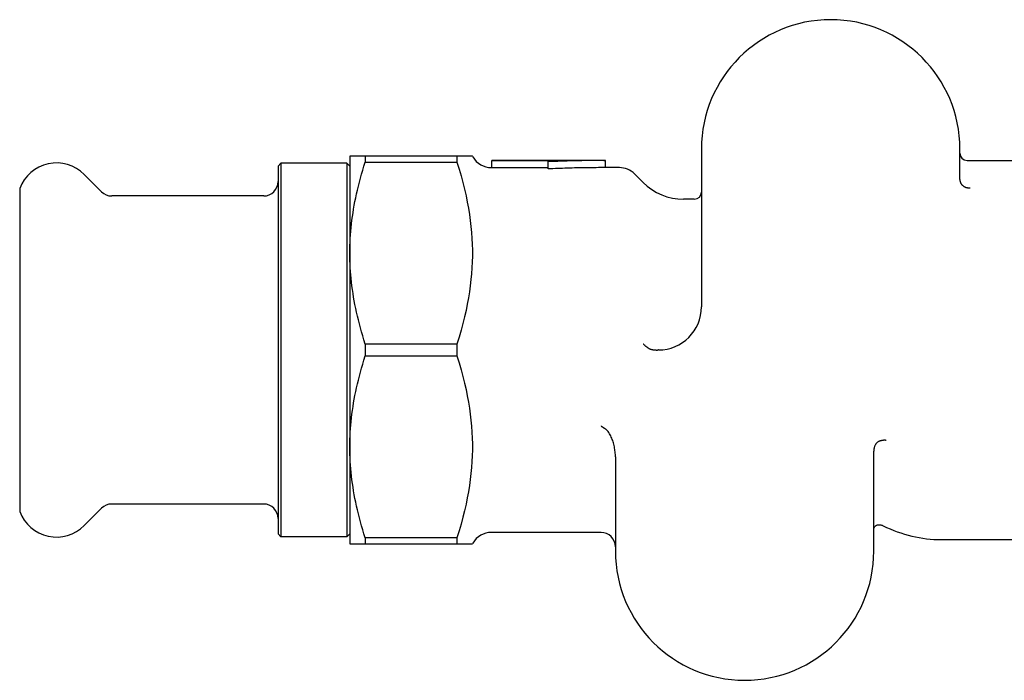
# Model space of a CAD drawing. Header units: millimetres. Extents: x -41 to 3556, y -15 to 396.
# Tile 5 of 11: x 138 to 206, y 340 to 386. Entities that reach past the tile are written whole.
import ezdxf

# ---------------------------------------------------------------- set-up
doc = ezdxf.new("R2010")
doc.units = ezdxf.units.MM
doc.layers.add('DETAIL', color=2, linetype='Continuous')

msp = doc.modelspace()

# ---------------------------------------------------------------- linework, layer by layer
at = {"layer": 'DETAIL'}
for p, q in [((185.232, 376.902), (185.232, 365.902)), ((203.232, 374.771), (203.232, 376.902)), ((161.804, 376.402), (160.732, 376.402)), ((160.732, 376.402), (160.732, 369.652)), ((168.198, 376.402), (161.804, 376.402)), ((161.804, 376.402), (161.804, 375.99)), ((161.804, 375.99), (168.198, 375.99)), ((169.27, 376.402), (168.198, 376.402)), ((168.198, 376.402), (168.198, 375.99)), ((169.299, 376.352), (169.27, 376.402)), ((170.631, 376.076), (170.631, 376.102)), ((178.439, 376.102), (170.631, 376.102)), ((174.551, 376.076), (170.631, 376.076)), ((170.631, 375.577), (170.631, 376.076)), ((174.551, 376.01), (174.551, 376.076)), ((174.551, 375.513), (174.551, 376.01)), ((178.551, 375.602), (178.551, 376.102)), ((203.732, 376.102), (215.224, 376.102)), ((155.732, 375.702), (155.932, 375.902)), ((155.732, 375.702), (155.732, 350.101)), ((155.932, 375.902), (155.932, 349.901)), ((160.532, 375.902), (155.932, 375.902)), ((160.532, 375.902), (160.532, 349.901)), ((160.732, 375.702), (160.532, 375.902)), ((170.631, 375.602), (170.598, 375.602)), ((174.551, 375.577), (170.631, 375.577)), ((179.51, 375.602), (178.551, 375.602)), ((143.439, 373.92), (142.234, 375.124)), ((181.16, 374.573), (180.571, 375.162)), ((137.732, 374.152), (137.732, 351.651)), ((154.732, 373.627), (144.146, 373.627)), ((184.732, 373.402), (183.989, 373.402)), ((160.732, 369.652), (160.732, 356.152)), ((168.198, 363.313), (161.804, 363.313)), ((161.804, 363.313), (161.804, 362.49)), ((168.198, 363.313), (168.198, 362.49)), ((161.804, 362.49), (168.198, 362.49)), ((160.732, 356.152), (160.732, 349.402)), ((179.235, 355.456), (179.235, 348.902)), ((197.235, 348.902), (197.235, 355.864)), ((154.732, 352.177), (144.146, 352.177)), ((143.439, 351.884), (142.234, 350.679)), ((155.732, 350.101), (155.932, 349.901)), ((160.532, 349.901), (155.932, 349.901)), ((160.732, 350.101), (160.532, 349.901)), ((178.235, 350.202), (170.598, 350.202)), ((160.732, 349.402), (161.804, 349.402)), ((168.198, 349.813), (161.804, 349.813)), ((161.804, 349.813), (161.804, 349.402)), ((161.804, 349.402), (168.198, 349.402)), ((168.198, 349.813), (168.198, 349.402)), ((168.198, 349.402), (169.27, 349.402)), ((169.299, 349.452), (169.27, 349.402)), ((201.951, 349.702), (209.341, 349.702))]:
    msp.add_line(p, q, dxfattribs=at)
at = {"layer": 'DETAIL', "flags": 128}
for points in [[(160.732, 369.652), (160.734, 369.907), (160.739, 370.161), (160.748, 370.416), (160.761, 370.67), (160.778, 370.924), (160.798, 371.178), (160.822, 371.433), (160.849, 371.688), (160.88, 371.944), (160.915, 372.2), (160.953, 372.458), (160.995, 372.717), (161.041, 372.978), (161.091, 373.24), (161.144, 373.504), (161.201, 373.769), (161.262, 374.037), (161.327, 374.308), (161.396, 374.58), (161.469, 374.856), (161.546, 375.135), (161.628, 375.416), (161.714, 375.701), (161.804, 375.99)], [(168.198, 375.99), (168.349, 375.499), (168.487, 375.021), (168.613, 374.554), (168.726, 374.096), (168.827, 373.648), (168.918, 373.207), (168.997, 372.773), (169.066, 372.345), (169.124, 371.922), (169.173, 371.504), (169.211, 371.089), (169.24, 370.676), (169.259, 370.266), (169.269, 369.856), (169.269, 369.447), (169.259, 369.038), (169.24, 368.627), (169.211, 368.215), (169.173, 367.8), (169.124, 367.381), (169.066, 366.958), (168.997, 366.53), (168.918, 366.096), (168.827, 365.656), (168.726, 365.207), (168.613, 364.75), (168.487, 364.282), (168.349, 363.804), (168.198, 363.313)], [(178.551, 376.102), (178.384, 376.101), (178.217, 376.101), (178.051, 376.1), (177.884, 376.098), (177.717, 376.097), (177.551, 376.095), (177.384, 376.093), (177.217, 376.09), (177.051, 376.087), (176.884, 376.084), (176.717, 376.081), (176.551, 376.077), (176.384, 376.073), (176.217, 376.069), (176.051, 376.065), (175.884, 376.06), (175.717, 376.055), (175.551, 376.049), (175.384, 376.043), (175.217, 376.037), (175.051, 376.031), (174.884, 376.024), (174.717, 376.017), (174.551, 376.01)], [(178.439, 376.102), (178.443, 376.102), (178.448, 376.102), (178.453, 376.102), (178.457, 376.102), (178.462, 376.102), (178.467, 376.102), (178.471, 376.102), (178.476, 376.102), (178.481, 376.102), (178.485, 376.102), (178.49, 376.102), (178.495, 376.102), (178.499, 376.102), (178.504, 376.102), (178.509, 376.102), (178.513, 376.102), (178.518, 376.102), (178.523, 376.102), (178.527, 376.102), (178.532, 376.102), (178.537, 376.102), (178.541, 376.102), (178.546, 376.102), (178.551, 376.102)], [(178.551, 375.602), (178.384, 375.601), (178.217, 375.601), (178.051, 375.6), (177.884, 375.598), (177.717, 375.597), (177.551, 375.595), (177.384, 375.593), (177.217, 375.591), (177.051, 375.588), (176.884, 375.585), (176.717, 375.582), (176.551, 375.578), (176.384, 375.575), (176.217, 375.57), (176.051, 375.566), (175.884, 375.561), (175.717, 375.556), (175.551, 375.551), (175.384, 375.546), (175.217, 375.54), (175.051, 375.534), (174.884, 375.527), (174.717, 375.52), (174.551, 375.513)], [(203.232, 374.771), (203.232, 374.754), (203.233, 374.738), (203.234, 374.722), (203.236, 374.706), (203.238, 374.69), (203.24, 374.674), (203.244, 374.658), (203.247, 374.642), (203.251, 374.626), (203.256, 374.61), (203.261, 374.595), (203.266, 374.579), (203.272, 374.564), (203.278, 374.549), (203.285, 374.534), (203.292, 374.52), (203.3, 374.505), (203.308, 374.491), (203.317, 374.477), (203.325, 374.464), (203.335, 374.451), (203.345, 374.438), (203.355, 374.425), (203.365, 374.412)], [(203.945, 374.174), (203.923, 374.172), (203.901, 374.17), (203.878, 374.17), (203.854, 374.17), (203.831, 374.172), (203.807, 374.175), (203.783, 374.178), (203.758, 374.183), (203.733, 374.189), (203.708, 374.196), (203.683, 374.204), (203.657, 374.213), (203.632, 374.223), (203.606, 374.234), (203.58, 374.246), (203.555, 374.26), (203.53, 374.275), (203.505, 374.291), (203.48, 374.308), (203.455, 374.327), (203.432, 374.347), (203.409, 374.367), (203.387, 374.389), (203.365, 374.412)], [(161.804, 363.313), (161.714, 363.602), (161.628, 363.887), (161.546, 364.169), (161.469, 364.447), (161.396, 364.723), (161.327, 364.996), (161.262, 365.266), (161.201, 365.534), (161.144, 365.8), (161.091, 366.063), (161.041, 366.325), (160.995, 366.586), (160.953, 366.845), (160.915, 367.103), (160.88, 367.36), (160.849, 367.615), (160.822, 367.871), (160.798, 368.125), (160.778, 368.379), (160.761, 368.634), (160.748, 368.888), (160.739, 369.142), (160.734, 369.396), (160.732, 369.652)], [(181.538, 363.029), (181.521, 363.039), (181.504, 363.05), (181.487, 363.061), (181.47, 363.073), (181.454, 363.084), (181.437, 363.096), (181.421, 363.107), (181.405, 363.119), (181.389, 363.131), (181.373, 363.143), (181.357, 363.155), (181.342, 363.167), (181.327, 363.18), (181.312, 363.192), (181.298, 363.204), (181.284, 363.217), (181.27, 363.229), (181.256, 363.242), (181.243, 363.254), (181.23, 363.267), (181.217, 363.28), (181.204, 363.292), (181.192, 363.305), (181.18, 363.317)], [(181.538, 363.029), (181.562, 363.015), (181.586, 363.002), (181.611, 362.99), (181.636, 362.98), (181.661, 362.97), (181.687, 362.961), (181.714, 362.952), (181.74, 362.945), (181.767, 362.938), (181.794, 362.932), (181.821, 362.926), (181.848, 362.921), (181.875, 362.917), (181.902, 362.914), (181.93, 362.91), (181.957, 362.908), (181.985, 362.905), (182.012, 362.904), (182.04, 362.902), (182.067, 362.901), (182.095, 362.901), (182.123, 362.901), (182.15, 362.901), (182.178, 362.901)], [(160.732, 356.152), (160.734, 356.407), (160.739, 356.661), (160.748, 356.916), (160.761, 357.17), (160.778, 357.424), (160.798, 357.678), (160.822, 357.933), (160.849, 358.188), (160.88, 358.444), (160.915, 358.7), (160.953, 358.958), (160.995, 359.217), (161.041, 359.478), (161.091, 359.74), (161.144, 360.004), (161.201, 360.269), (161.262, 360.537), (161.327, 360.808), (161.396, 361.08), (161.469, 361.356), (161.546, 361.635), (161.628, 361.916), (161.714, 362.201), (161.804, 362.49)], [(168.198, 362.49), (168.349, 361.999), (168.487, 361.521), (168.613, 361.054), (168.726, 360.596), (168.827, 360.148), (168.918, 359.707), (168.997, 359.273), (169.066, 358.845), (169.124, 358.422), (169.173, 358.004), (169.211, 357.589), (169.24, 357.176), (169.259, 356.766), (169.269, 356.356), (169.269, 355.947), (169.259, 355.538), (169.24, 355.127), (169.211, 354.715), (169.173, 354.3), (169.124, 353.881), (169.066, 353.458), (168.997, 353.03), (168.918, 352.596), (168.827, 352.156), (168.726, 351.707), (168.613, 351.25), (168.487, 350.782), (168.349, 350.304), (168.198, 349.813)], [(178.235, 357.611), (178.248, 357.603), (178.26, 357.595), (178.273, 357.586), (178.286, 357.578), (178.298, 357.57), (178.311, 357.561), (178.324, 357.553), (178.337, 357.545), (178.349, 357.536), (178.362, 357.527), (178.375, 357.519), (178.387, 357.51), (178.4, 357.501), (178.413, 357.493), (178.425, 357.484), (178.438, 357.475), (178.451, 357.466), (178.463, 357.457), (178.476, 357.448), (178.488, 357.439), (178.501, 357.43), (178.513, 357.421), (178.526, 357.412), (178.538, 357.402)], [(179.235, 355.456), (179.234, 355.54), (179.23, 355.627), (179.224, 355.714), (179.216, 355.803), (179.206, 355.892), (179.194, 355.982), (179.179, 356.071), (179.162, 356.161), (179.143, 356.25), (179.122, 356.338), (179.098, 356.426), (179.073, 356.512), (179.045, 356.596), (179.016, 356.679), (178.984, 356.759), (178.95, 356.837), (178.913, 356.914), (178.872, 356.992), (178.827, 357.07), (178.777, 357.146), (178.723, 357.219), (178.665, 357.287), (178.604, 357.348), (178.538, 357.402)], [(161.804, 349.813), (161.714, 350.102), (161.628, 350.387), (161.546, 350.669), (161.469, 350.947), (161.396, 351.223), (161.327, 351.496), (161.262, 351.766), (161.201, 352.034), (161.144, 352.3), (161.091, 352.563), (161.041, 352.825), (160.995, 353.086), (160.953, 353.345), (160.915, 353.603), (160.88, 353.86), (160.849, 354.115), (160.822, 354.371), (160.798, 354.625), (160.778, 354.879), (160.761, 355.134), (160.748, 355.388), (160.739, 355.642), (160.734, 355.896), (160.732, 356.152)], [(197.617, 356.548), (197.587, 356.536), (197.558, 356.522), (197.53, 356.505), (197.503, 356.486), (197.477, 356.466), (197.453, 356.444), (197.43, 356.42), (197.409, 356.395), (197.388, 356.369), (197.37, 356.342), (197.352, 356.314), (197.335, 356.284), (197.319, 356.253), (197.305, 356.221), (197.292, 356.187), (197.28, 356.153), (197.269, 356.118), (197.26, 356.083), (197.252, 356.047), (197.246, 356.011), (197.241, 355.974), (197.238, 355.938), (197.236, 355.901), (197.235, 355.864)], [(198.095, 356.605), (198.08, 356.608), (198.064, 356.61), (198.048, 356.612), (198.031, 356.613), (198.014, 356.614), (197.996, 356.615), (197.978, 356.615), (197.959, 356.615), (197.94, 356.614), (197.92, 356.612), (197.9, 356.611), (197.88, 356.609), (197.859, 356.606), (197.838, 356.603), (197.816, 356.6), (197.794, 356.596), (197.773, 356.591), (197.751, 356.586), (197.728, 356.581), (197.706, 356.575), (197.684, 356.569), (197.662, 356.562), (197.639, 356.555), (197.617, 356.548)], [(197.235, 350.395), (197.237, 350.436), (197.243, 350.474), (197.254, 350.51), (197.267, 350.542), (197.283, 350.572), (197.302, 350.6), (197.324, 350.624), (197.347, 350.646), (197.372, 350.666), (197.399, 350.682), (197.427, 350.697), (197.457, 350.709), (197.489, 350.719), (197.521, 350.727), (197.554, 350.732), (197.588, 350.735), (197.624, 350.735), (197.66, 350.734), (197.697, 350.729), (197.734, 350.723), (197.772, 350.713), (197.811, 350.701), (197.85, 350.686), (197.889, 350.668)]]:
    msp.add_lwpolyline(points, dxfattribs=at)
at = {"layer": 'DETAIL'}
for centre, radius, start, end in [((194.232, 376.902), 9, 0, 180), ((203.732, 376.602), 0.5, 180, 270), ((140.296, 373.186), 2.74, 44.99636, 102.1857), ((170.598, 377.102), 1.5, 210, 270), ((140.297, 373.186), 2.741, 102.19504, 159.36342), ((179.51, 374.102), 1.5, 45, 90), ((154.732, 374.627), 1, 270.00924, 0), ((183.989, 377.402), 4, 225, 270), ((144.146, 374.627), 1.001, 225.00496, 269.97948), ((184.732, 373.902), 0.5, 270, 0), ((182.232, 365.902), 3, 270.02838, 0), ((182.235, 359.902), 3, 90.02838, 91.09398), ((144.146, 351.176), 1.001, 90.02052, 134.99504), ((154.732, 351.176), 1, 0, 89.99076), ((140.297, 352.618), 2.741, 200.63658, 257.80496), ((140.296, 352.617), 2.74, 257.8143, 315.00364), ((170.598, 348.702), 1.5, 90, 150), ((178.235, 349.202), 1, 0, 90), ((188.235, 348.902), 9, 180, 0)]:
    msp.add_arc(centre, radius, start, end, dxfattribs=at)
msp.add_ellipse((201.951, 362.902), major_axis=(0, -13.2), ratio=0.819152, start_param=5.89808, end_param=6.283185, dxfattribs=at)

doc.saveas('drawing.dxf')
